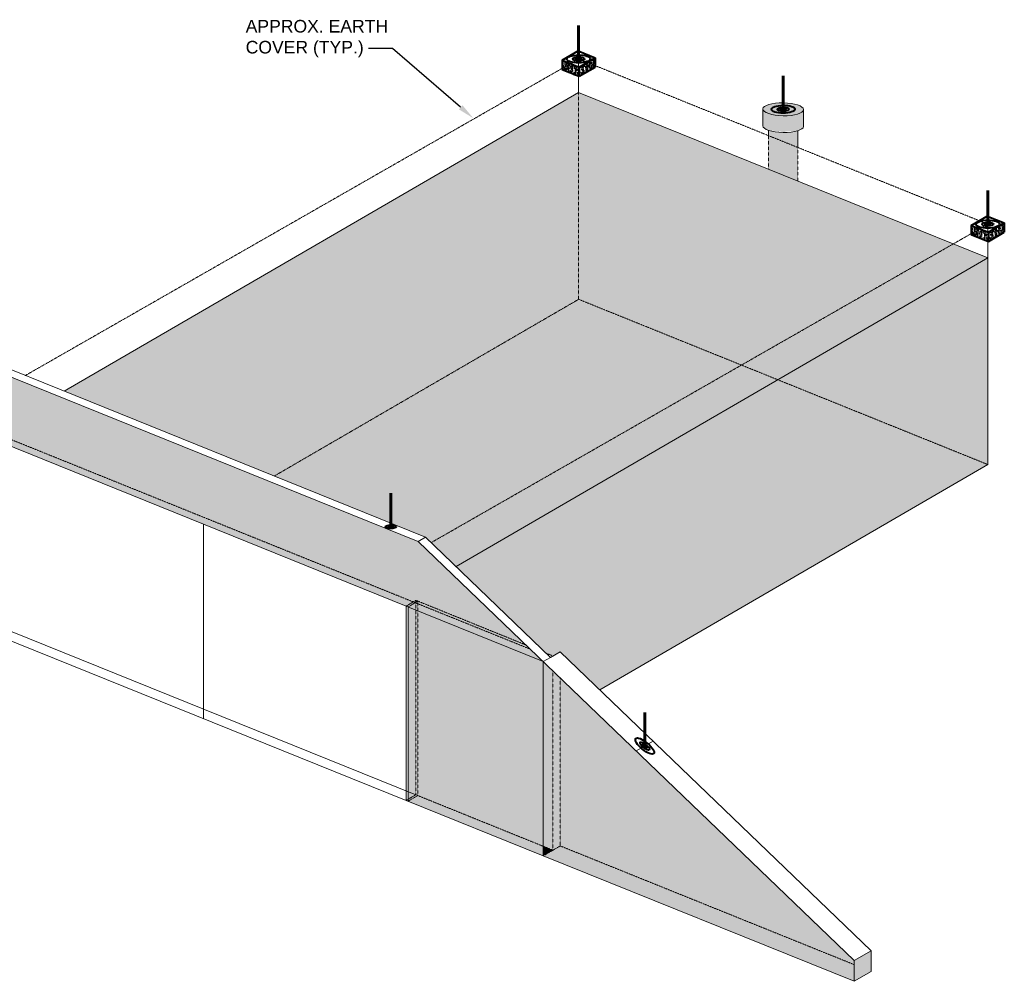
# Model space of a CAD drawing. Header units: inches. Extents: x 0 to 12398, y 1946 to 14013.
# Tile 3 of 8: x 1911 to 2616, y 10543 to 11231. Entities that reach past the tile are written whole.
import ezdxf
from ezdxf import colors
from ezdxf.entities.mleader import LeaderData, LeaderLine
from ezdxf.math import Vec2, Vec3

# ---------------------------------------------------------------- set-up
doc = ezdxf.new("R2010")
doc.units = ezdxf.units.IN
doc.header["$MEASUREMENT"] = 0
doc.linetypes.add('DASHED2', pattern=[0.375, 0.25, -0.125])
doc.linetypes.add('HIDDEN2', pattern=[0.1875, 0.125, -0.0625])
for name, color, linetype, lineweight in [('E-ANNO-TEXT', 7, 'Continuous', 18), ('E-ISO-BLDG', 131, 'Continuous', 9), ('E-ISO-LPS', 7, 'DASHED2', 40), ('E-LPS-RSM', 30, 'DASHED2', 18)]:
    doc.layers.add(name, color=color, linetype=linetype, lineweight=lineweight)
doc.styles.get("Standard").update_dxf_attribs({"font": 'arial.ttf'})

msp = doc.modelspace()

# ---------------------------------------------------------------- hatches: boundary and pattern name
at = {"layer": 'E-ISO-BLDG', "true_color": 0x939598, "transparency": 33554483}
h = msp.add_hatch(color=252, dxfattribs=at)
h.dxf.hatch_style = 1
edge = h.paths.add_edge_path()
edge.add_ellipse((2457.32044, 11166.9647), major_axis=(14.5548, -0.24244), ratio=0.317060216, start_angle=0, end_angle=90.30258762)
edge.add_line((2457.32044, 11171.58066), (2457.32044, 11169.795))
edge.add_ellipse((2457.32044, 11166.9647), major_axis=(8.40607, 0.08801), ratio=0.336662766, start_angle=0, end_angle=89.79804024, ccw=False)
edge.add_ellipse((2457.32044, 11166.9647), major_axis=(8.40607, 0.08801), ratio=0.336662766, start_angle=89.79804024, end_angle=360, ccw=False)
edge.add_line((2457.32044, 11169.795), (2457.32044, 11171.58066))
edge.add_ellipse((2457.32044, 11166.9647), major_axis=(14.5548, -0.24244), ratio=0.317060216, start_angle=90.30258762, end_angle=180)
edge.add_line((2442.76564, 11167.20713), (2442.76564, 11167.15838))
edge.add_ellipse((2457.32044, 11166.9647), major_axis=(14.5548, -0.24244), ratio=0.317060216, start_angle=180.60517524, end_angle=360)
h = msp.add_hatch(color=252, dxfattribs=at)
h.dxf.hatch_style = 1
edge = h.paths.add_edge_path()
edge.add_ellipse((2457.32044, 11166.9647), major_axis=(14.5548, -0.24244), ratio=0.317060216, start_angle=180.60517524, end_angle=360, ccw=False)
edge.add_line((2442.76564, 11167.15838), (2442.76564, 11155.16771))
edge.add_ellipse((2457.32044, 11154.97403), major_axis=(14.5548, -0.24244), ratio=0.317060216, start_angle=180.60517524, end_angle=224.24893614)
edge.add_ellipse((2457.32044, 11154.97403), major_axis=(14.5548, -0.24244), ratio=0.317060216, start_angle=224.24893614, end_angle=316.35623909)
edge.add_ellipse((2457.32044, 11154.97403), major_axis=(14.5548, -0.24244), ratio=0.317060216, start_angle=316.35623909, end_angle=360)
edge.add_line((2471.87524, 11154.73159), (2471.87524, 11166.72226))
edge = h.paths.add_edge_path()
edge.add_ellipse((2457.32044, 11154.97403), major_axis=(14.5548, -0.24244), ratio=0.317060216, start_angle=224.24893614, end_angle=316.35623909, ccw=False)
edge.add_line((2446.84098, 11151.92762), (2446.84098, 11148.09681))
edge.add_line((2446.84098, 11148.09681), (2467.79989, 11139.64053))
edge.add_line((2467.79989, 11139.64053), (2467.79989, 11151.61362))
h.paths.add_polyline_path([(2467.79989, 11139.64053), (2446.84098, 11148.09681), (2446.84098, 11124.09377), (2467.79989, 11115.63702)])
h = msp.add_hatch(color=252, dxfattribs=at)
h.dxf.hatch_style = 1
h.paths.add_polyline_path([(2285.51391, 10771.70047), (2201.21788, 10852.72371), (2201.21788, 10814.75956), (2196.00488, 10811.73431), (1877.89321, 10940.08973), (1877.89321, 10986.08973), (1798.81017, 10968.0784), (1897.03976, 10928.64827), (2187.27998, 10811.34856)])
h = msp.add_hatch(color=252, dxfattribs=at)
h.dxf.hatch_style = 1
h.paths.add_polyline_path([(1883.10621, 10983.98633), (1883.10621, 10943.11498), (2196.00488, 10816.86296), (2196.00488, 10857.73431)])
h.paths.add_polyline_path([(1883.10621, 10983.98633), (1877.89321, 10986.08973), (1877.89321, 10940.08973), (1883.10621, 10943.11498)])
h.paths.add_polyline_path([(1883.10621, 10943.11498), (1877.89321, 10940.08973), (2196.00488, 10811.73431), (2196.00488, 10816.86296)])
h = msp.add_hatch(color=252, dxfattribs=at)
h.dxf.hatch_style = 1
h.paths.add_polyline_path([(2201.21788, 10852.72371), (2196.00488, 10857.73431), (2196.00488, 10816.86296), (2201.21788, 10814.75956)])
h.paths.add_polyline_path([(2196.00488, 10816.86296), (2196.00488, 10811.73431), (2201.21788, 10814.75956)])
h = msp.add_hatch(color=252, dxfattribs=at)
h.dxf.hatch_style = 1
h.paths.add_polyline_path([(2188.67537, 10678.62652), (2194.22248, 10676.38831), (2285.50507, 10639.5071), (2285.51391, 10771.70047), (2188.67537, 10810.78537)])
h = msp.add_hatch(color=252, dxfattribs=at)
h.dxf.hatch_style = 1
h.paths.add_polyline_path([(2285.50507, 10639.55654), (2292.45637, 10636.75175), (2297.64582, 10639.76333), (2508.15766, 10554.82355), (2508.15766, 10557.70087), (2285.51391, 10771.70047)])
h = msp.add_hatch(color=252, dxfattribs=at)
h.dxf.hatch_style = 1
h.paths.add_polyline_path([(2194.22248, 10676.38831), (2188.67537, 10678.62652), (2188.67537, 10671.79623), (2285.50462, 10632.71745), (2285.50507, 10639.5071)])
h = msp.add_hatch(color=252, dxfattribs=at)
h.dxf.hatch_style = 1
h.paths.add_polyline_path([(2508.15766, 10542.88791), (2508.15766, 10554.82355), (2297.64582, 10639.76333), (2292.45637, 10636.75175), (2285.50462, 10632.71745)])
h = msp.add_hatch(color=252, dxfattribs=at)
h.dxf.hatch_style = 1
h.paths.add_polyline_path([(2292.45637, 10636.75175), (2285.50507, 10639.55654), (2285.50462, 10632.71745)])
h = msp.add_hatch(color=252, dxfattribs=at)
h.dxf.hatch_style = 1
h.paths.add_polyline_path([(2520.2896, 10564.74137), (2508.15766, 10557.70087), (2508.15766, 10554.82355), (2520.2896, 10549.92842)])
h.paths.add_polyline_path([(2508.15766, 10554.82355), (2508.15766, 10542.88791), (2520.2896, 10549.92842)])
at = {"layer": 'E-ISO-LPS', "linetype": 'Continuous'}
h = msp.add_hatch(dxfattribs=at)
h.set_pattern_fill('AR-CONC', color=256, scale=0.5)
h.set_pattern_definition([(50, (-276.996, 9323.7593), (3.586301, -0.3137607), [0.375, -4.125]), (355, (-276.996, 9323.7593), (-0.6937567, 3.7609607), [0.3, -3.3]), (100.45144, (-276.697, 9323.733), (2.8925442, 3.4472), [0.318701, -3.5057106]), (46.1842, (-276.996, 9324.7593), (5.3362067, -0.8275964), [0.5625, -6.1875]), (96.63564, (-276.5513, 9324.6903), (4.67331, 4.870593), [0.478052, -5.258569]), (351.18416, (-276.996, 9324.7593), (4.67331, 4.870593), [0.45, -4.95]), (21, (-276.496, 9324.5093), (2.9845353, -2.0130945), [0.375, -4.125]), (326, (-276.496, 9324.5093), (1.2165767, 3.6257502), [0.3, -3.3]), (71.45144, (-276.2473, 9324.3416), (4.201112, 1.6126558), [0.318701, -3.5057106]), (37.5, (-276.996, 9323.7593), (0.0607993, 1.66446927), [0, -3.26, 0, -3.35, 0, -3.3125]), (7.5, (-276.996, 9323.7593), (1.3153477, 1.9720586), [0, -1.91, 0, -3.185, 0, -1.2625]), (327.5, (-278.111, 9323.7593), (2.6691122, -0.11277436), [0, -1.25, 0, -3.9, 0, -5.175]), (317.5, (-278.611, 9323.7593), (2.9159308, 0.5005249), [0, -1.625, 0, -2.59, 0, -3.675])])
h.paths.add_polyline_path([(2305.68672, 11199.43231), (2298.97817, 11202.13915), (2298.97817, 11195.53915)])
h.paths.add_polyline_path([(2311.21927, 11197.19997), (2305.68672, 11199.43231), (2298.97817, 11195.53915), (2311.21927, 11190.59997)])
h.paths.add_polyline_path([(2322.63606, 11197.22545), (2315.92751, 11199.9323), (2311.21927, 11197.19997), (2311.21927, 11190.59997)])
h.paths.add_polyline_path([(2322.63606, 11203.82545), (2315.92751, 11199.9323), (2322.63606, 11197.22545)])
at = {"layer": 'E-ISO-LPS'}
h = msp.add_hatch(color=256, dxfattribs=at)
h.dxf.hatch_style = 1
edge = h.paths.add_edge_path()
edge.add_ellipse((2310.80712, 11202.9823), major_axis=(2.10152, 0.022), ratio=0.336662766, start_angle=90, end_angle=180)
edge.add_line((2308.7056, 11202.9603), (2310.80712, 11202.9823))
edge.add_line((2310.80712, 11202.9823), (2310.79971, 11203.68981))
edge = h.paths.add_edge_path()
edge.add_line((2310.80712, 11202.9823), (2308.7056, 11202.9603))
edge.add_ellipse((2310.80712, 11202.9823), major_axis=(2.10152, 0.022), ratio=0.336662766, start_angle=180, end_angle=270)
edge.add_line((2310.81452, 11202.2748), (2310.80712, 11202.9823))
edge = h.paths.add_edge_path()
edge.add_ellipse((2310.80712, 11202.9823), major_axis=(2.10152, 0.022), ratio=0.336662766, start_angle=270, end_angle=360)
edge.add_line((2312.90863, 11203.00431), (2310.80712, 11202.9823))
edge.add_line((2310.80712, 11202.9823), (2310.81452, 11202.2748))
edge = h.paths.add_edge_path()
edge.add_ellipse((2310.80712, 11202.9823), major_axis=(2.10152, 0.022), ratio=0.336662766, start_angle=0, end_angle=89.79804024)
edge.add_line((2310.80712, 11203.68988), (2310.80712, 11202.9823))
edge.add_line((2310.80712, 11202.9823), (2312.90863, 11203.00431))
at = {"layer": 'E-ISO-LPS', "linetype": 'Continuous'}
h = msp.add_hatch(color=256, dxfattribs=at)
h.dxf.hatch_style = 1
edge = h.paths.add_edge_path()
edge.add_ellipse((2457.32044, 11166.9647), major_axis=(2.10152, 0.022), ratio=0.336662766, start_angle=89.79804024, end_angle=209.87714793)
edge.add_line((2455.50191, 11166.59318), (2457.32044, 11166.9647))
edge.add_line((2457.32044, 11166.9647), (2457.32044, 11167.67227))
edge = h.paths.add_edge_path()
edge.add_ellipse((2457.32044, 11166.9647), major_axis=(2.10152, 0.022), ratio=0.336662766, start_angle=29.87714793, end_angle=89.79804024)
edge.add_line((2457.32044, 11167.67227), (2457.32044, 11166.9647))
edge.add_line((2457.32044, 11166.9647), (2459.13896, 11167.33621))
edge = h.paths.add_edge_path()
edge.add_ellipse((2457.32044, 11166.9647), major_axis=(2.10152, 0.022), ratio=0.336662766, start_angle=209.87714793, end_angle=389.87714793)
edge.add_line((2459.13896, 11167.33621), (2455.50191, 11166.59318))
h = msp.add_hatch(dxfattribs=at)
h.set_pattern_fill('AR-CONC', color=256, scale=0.5)
h.set_pattern_definition([(50, (16.0306, 9205.5255), (3.586301, -0.3137607), [0.375, -4.125]), (355, (16.0306, 9205.5255), (-0.6937567, 3.7609607), [0.3, -3.3]), (100.45144, (16.3295, 9205.4993), (2.8925442, 3.4472), [0.318701, -3.5057106]), (46.1842, (16.0306, 9206.5255), (5.3362067, -0.8275964), [0.5625, -6.1875]), (96.63564, (16.4753, 9206.4565), (4.67331, 4.870593), [0.478052, -5.258569]), (351.18416, (16.0306, 9206.5255), (4.67331, 4.870593), [0.45, -4.95]), (21, (16.5306, 9206.2755), (2.9845353, -2.0130945), [0.375, -4.125]), (326, (16.5306, 9206.2755), (1.2165767, 3.6257502), [0.3, -3.3]), (71.45144, (16.7793, 9206.1077), (4.201112, 1.6126558), [0.318701, -3.5057106]), (37.5, (16.0306, 9205.5255), (0.0607993, 1.66446927), [0, -3.26, 0, -3.35, 0, -3.3125]), (7.5, (16.0306, 9205.5255), (1.3153477, 1.9720586), [0, -1.91, 0, -3.185, 0, -1.2625]), (327.5, (14.9156, 9205.5255), (2.6691122, -0.11277436), [0, -1.25, 0, -3.9, 0, -5.175]), (317.5, (14.4156, 9205.5255), (2.9159308, 0.5005249), [0, -1.625, 0, -2.59, 0, -3.675])])
h.paths.add_polyline_path([(2598.71336, 11081.19849), (2592.00482, 11083.90533), (2592.00482, 11077.30533)])
h.paths.add_polyline_path([(2604.24591, 11078.96615), (2598.71336, 11081.19849), (2592.00482, 11077.30533), (2604.24591, 11072.36615)])
h.paths.add_polyline_path([(2615.6627, 11078.99164), (2608.95415, 11081.69848), (2604.24591, 11078.96615), (2604.24591, 11072.36615)])
h.paths.add_polyline_path([(2615.6627, 11085.59164), (2608.95415, 11081.69848), (2615.6627, 11078.99164)])
at = {"layer": 'E-ISO-LPS'}
h = msp.add_hatch(color=256, dxfattribs=at)
h.dxf.hatch_style = 1
edge = h.paths.add_edge_path()
edge.add_ellipse((2603.83376, 11084.74849), major_axis=(2.10152, 0.022), ratio=0.336662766, start_angle=90, end_angle=180)
edge.add_line((2601.73224, 11084.72648), (2603.83376, 11084.74849))
edge.add_line((2603.83376, 11084.74849), (2603.82635, 11085.45599))
edge = h.paths.add_edge_path()
edge.add_line((2603.83376, 11084.74849), (2601.73224, 11084.72648))
edge.add_ellipse((2603.83376, 11084.74849), major_axis=(2.10152, 0.022), ratio=0.336662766, start_angle=180, end_angle=270)
edge.add_line((2603.84116, 11084.04098), (2603.83376, 11084.74849))
edge = h.paths.add_edge_path()
edge.add_ellipse((2603.83376, 11084.74849), major_axis=(2.10152, 0.022), ratio=0.336662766, start_angle=270, end_angle=360)
edge.add_line((2605.93527, 11084.77049), (2603.83376, 11084.74849))
edge.add_line((2603.83376, 11084.74849), (2603.84116, 11084.04098))
edge = h.paths.add_edge_path()
edge.add_ellipse((2603.83376, 11084.74849), major_axis=(2.10152, 0.022), ratio=0.336662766, start_angle=0, end_angle=89.79804024)
edge.add_line((2603.83376, 11085.45606), (2603.83376, 11084.74849))
edge.add_line((2603.83376, 11084.74849), (2605.93527, 11084.77049))
h = msp.add_hatch(color=256, dxfattribs=at)
h.dxf.hatch_style = 1
edge = h.paths.add_edge_path()
edge.add_ellipse((2176.35484, 10868.22727), major_axis=(0.96733, 0.01287), ratio=0.336662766, start_angle=0, end_angle=360)
h = msp.add_hatch(color=256, dxfattribs=at)
h.dxf.hatch_style = 1
edge = h.paths.add_edge_path()
edge.add_ellipse((2358.14724, 10711.23784), major_axis=(1.62232, -1.33602), ratio=0.336662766, start_angle=0, end_angle=360)
at = {"layer": 'E-LPS-RSM', "true_color": 0x939598, "transparency": 33554483}
h = msp.add_hatch(color=252, dxfattribs=at)
h.dxf.hatch_style = 1
h.paths.add_polyline_path([(2310.80712, 11178.9823), (1942.40525, 10965.18831), (2092.86368, 10904.47958), (2310.80712, 11030.9583)])
h.paths.add_polyline_path([(2310.80712, 11178.9823), (2310.80712, 11030.9583), (2427.44537, 10983.89574), (2579.22486, 11070.67797)])
h.paths.add_polyline_path([(2603.83376, 10912.72449), (2453.37533, 10973.43321), (2223.05295, 10839.77065), (2287.64673, 10777.68003), (2292.45637, 10775.72937), (2297.64585, 10778.74097), (2325.99867, 10751.48895)])
h.paths.add_polyline_path([(2427.44537, 10983.89574), (2310.80712, 11030.9583), (2092.86368, 10904.47958), (2201.21788, 10860.75956), (2205.27058, 10856.86391)])
h.paths.add_polyline_path([(2453.37533, 10973.43321), (2427.44537, 10983.89574), (2205.27058, 10856.86391), (2223.05295, 10839.77065)])
h.paths.add_polyline_path([(2603.83376, 11060.74849), (2579.22486, 11070.67797), (2427.44537, 10983.89574), (2453.37533, 10973.43321)])
h.paths.add_polyline_path([(2603.83376, 11060.74849), (2453.37533, 10973.43321), (2603.83376, 10912.72449)])

# ---------------------------------------------------------------- linework, layer by layer
at = {"layer": 'E-ISO-BLDG', "color": 114, "linetype": 'HIDDEN2', "true_color": 0x139b48}
for p, q in [((1914.5617, 10976.42295), (2310.80712, 11202.9823)), ((2310.80712, 11202.9823), (2603.83376, 11084.75504)), ((2205.27058, 10856.86391), (2603.83376, 11084.74849))]:
    msp.add_line(p, q, dxfattribs=at)
at = {"layer": 'E-ISO-BLDG'}
for p, q in [((2310.80712, 11178.9823), (2310.80712, 11202.9823)), ((1942.40525, 10965.18831), (2310.80712, 11178.9823)), ((2310.80712, 11178.9823), (2603.83376, 11060.74849)), ((2603.83376, 11060.74849), (2603.83376, 11084.74849)), ((2223.05295, 10839.77065), (2603.83376, 11060.74849)), ((2603.83376, 10912.72449), (2603.83376, 11060.74849)), ((1877.89321, 10986.08973), (2196.00488, 10857.73431)), ((1897.03976, 10928.64827), (2187.27998, 10811.34856)), ((2326.02889, 10751.50649), (2603.83376, 10912.72449)), ((2042.15987, 10730.91415), (2042.15987, 10869.99842)), ((2196.00488, 10857.73431), (2201.21788, 10860.75956)), ((2187.27998, 10811.34856), (2285.51391, 10771.70047)), ((2187.27998, 10811.34856), (2187.27998, 10672.35939)), ((2188.67537, 10671.79623), (2188.67537, 10810.78537)), ((1897.03976, 10789.46891), (2187.27998, 10672.35939)), ((1903.98221, 10793.49781), (2194.22248, 10676.38831)), ((2290.72944, 10774.72054), (2285.51391, 10771.70047)), ((2290.72269, 10774.72327), (2297.64585, 10778.74097)), ((2285.51391, 10771.70047), (2285.50462, 10632.71745)), ((2352.08127, 10707.71759), (2364.21321, 10714.7581)), ((2187.27998, 10672.35939), (2285.50462, 10632.71745)), ((2285.50462, 10632.71745), (2508.15766, 10542.88791)), ((2508.15766, 10557.70087), (2520.2896, 10564.74137)), ((2520.2896, 10549.92842), (2520.2896, 10564.74137)), ((2508.15766, 10542.88791), (2508.15766, 10557.70087)), ((2508.15766, 10542.88791), (2520.2896, 10549.92842))]:
    msp.add_line(p, q, dxfattribs=at)
at = {"layer": 'E-ISO-BLDG', "linetype": 'HIDDEN2'}
for p, q in [((2310.80712, 11030.9583), (2310.80712, 11178.9823)), ((2446.84098, 11148.0774), (2446.84098, 11124.09377)), ((2467.79989, 11139.62065), (2467.79989, 11115.63702)), ((2092.86368, 10904.47958), (2310.80712, 11030.9583)), ((2310.80712, 11030.9583), (2603.83376, 10912.72449)), ((1806.93484, 10969.92881), (2276.32494, 10780.53267)), ((2187.27998, 10811.34856), (2194.22679, 10815.56291)), ((2188.67537, 10810.78537), (2195.61782, 10815.0045)), ((2194.22679, 10676.38641), (2194.22679, 10815.56291)), ((2194.22679, 10815.56291), (2195.61782, 10815.0045)), ((2195.61782, 10675.82514), (2195.61782, 10815.0045)), ((2195.61782, 10815.0045), (2273.1947, 10783.54139)), ((2287.64673, 10777.68003), (2292.46024, 10775.7278)), ((2292.40231, 10636.72038), (2292.45637, 10765.02755)), ((2297.64582, 10639.76333), (2297.64585, 10760.03955)), ((2187.28433, 10672.3575), (2194.22679, 10676.38641)), ((2188.67537, 10671.79623), (2195.61782, 10675.82514)), ((2194.22248, 10676.38831), (2292.40231, 10636.72038)), ((2285.50462, 10632.71745), (2292.40231, 10636.72038)), ((2292.40231, 10636.72038), (2297.64582, 10639.76333)), ((2297.64584, 10639.76332), (2508.15766, 10554.82355))]:
    msp.add_line(p, q, dxfattribs=at)
at = {"layer": 'E-ISO-BLDG', "linetype": 'Continuous'}
for p, q in [((2442.76564, 11167.20713), (2442.76564, 11155.16771)), ((2471.87524, 11166.72226), (2471.87524, 11154.73159)), ((2446.84098, 11151.92762), (2446.84098, 11148.0774)), ((2467.79989, 11151.61362), (2467.79989, 11139.62065))]:
    msp.add_line(p, q, dxfattribs=at)
at = {"layer": 'E-ISO-BLDG', "lineweight": 9}
for p, q in [((1883.10621, 10989.11498), (2201.21788, 10860.75956)), ((2201.21788, 10860.75956), (2290.72269, 10774.72327)), ((2196.00488, 10857.73431), (2508.15766, 10557.70087)), ((2297.64585, 10778.74097), (2520.2896, 10564.74137))]:
    msp.add_line(p, q, dxfattribs=at)
at = {"layer": 'E-ISO-BLDG'}
msp.add_ellipse((2457.32044, 11166.9647), major_axis=(14.5548, -0.24244), ratio=0.317060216, dxfattribs=at)
msp.add_ellipse((2457.32044, 11154.97403), major_axis=(14.5548, -0.24244), ratio=0.317060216, start_param=3.141592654, end_param=6.283185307, dxfattribs=at)
at = {"layer": 'E-ISO-LPS', "linetype": 'Continuous', "lineweight": 60}
for p, q in [((2310.80712, 11202.9823), (2310.80712, 11226.9823)), ((2457.32044, 11166.9647), (2457.32044, 11190.9647)), ((2603.83376, 11084.74849), (2603.83376, 11108.74849)), ((2176.35484, 10868.22727), (2176.35484, 10892.22727)), ((2358.14724, 10711.23784), (2358.14724, 10735.23784))]:
    msp.add_line(p, q, dxfattribs=at)
at = {"layer": 'E-ISO-LPS', "linetype": 'Continuous'}
for p, q in [((2298.97817, 11202.13915), (2310.39496, 11208.76463)), ((2310.39496, 11208.76463), (2322.63606, 11203.82545)), ((2298.97817, 11202.13915), (2298.97817, 11195.53915)), ((2298.97817, 11202.13915), (2311.21927, 11197.19997)), ((2310.81452, 11202.2748), (2310.79971, 11203.68981)), ((2311.21927, 11197.19997), (2322.63606, 11203.82545)), ((2322.63606, 11203.82545), (2322.63606, 11197.22545)), ((2298.97817, 11195.53915), (2311.21927, 11190.59997)), ((2311.21927, 11190.59997), (2322.63606, 11197.22545)), ((2311.21927, 11197.19997), (2311.21927, 11190.59997)), ((2592.00482, 11083.90533), (2603.4216, 11090.53082)), ((2603.4216, 11090.53082), (2615.6627, 11085.59164)), ((2603.84116, 11084.04098), (2603.82635, 11085.45599)), ((2604.24591, 11078.96615), (2615.6627, 11085.59164)), ((2615.6627, 11085.59164), (2615.6627, 11078.99164)), ((2592.00482, 11083.90533), (2592.00482, 11077.30533)), ((2592.00482, 11083.90533), (2604.24591, 11078.96615)), ((2604.24591, 11072.36615), (2615.6627, 11078.99164)), ((2604.24591, 11078.96615), (2604.24591, 11072.36615)), ((2592.00482, 11077.30533), (2604.24591, 11072.36615))]:
    msp.add_line(p, q, dxfattribs=at)
at = {"layer": 'E-ISO-LPS'}
for p, q in [((2308.7056, 11202.9603), (2312.90863, 11203.00431)), ((2601.73224, 11084.72648), (2605.93527, 11084.77049))]:
    msp.add_line(p, q, dxfattribs=at)
at = {"layer": 'E-ISO-LPS', "linetype": 'Continuous'}
for centre, major_axis in [((2310.80712, 11202.9823), (8.40607, 0.08801)), ((2310.80712, 11202.9823), (4.20304, 0.04401)), ((2310.80712, 11202.9823), (2.10152, 0.022)), ((2457.32044, 11166.9647), (8.40607, 0.08801)), ((2457.32044, 11166.9647), (4.20304, 0.04401)), ((2457.32044, 11166.9647), (2.10152, 0.022)), ((2603.83376, 11084.74849), (8.40607, 0.08801)), ((2603.83376, 11084.74849), (4.20304, 0.04401)), ((2603.83376, 11084.74849), (2.10152, 0.022)), ((2176.35484, 10868.22727), (3.86931, 0.05147)), ((2176.35484, 10868.22727), (1.93465, 0.02574)), ((2176.35484, 10868.22727), (0.96733, 0.01287)), ((2358.14724, 10711.23784), (6.48928, -5.34406)), ((2358.14724, 10711.23784), (3.24464, -2.67203)), ((2358.14724, 10711.23784), (1.62232, -1.33602))]:
    msp.add_ellipse(centre, major_axis=major_axis, ratio=0.336662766, dxfattribs=at)

# ---------------------------------------------------------------- texts
at = {"layer": 'E-ANNO-TEXT', "insert": (2072.38544, 11230.91381), "char_height": 9, "attachment_point": 1}
msp.add_mtext_dynamic_manual_height_columns('APPROX. EARTH COVER (TYP.)', width=118.8469718, gutter_width=48, heights=[0], dxfattribs=at)

# ---------------------------------------------------------------- leaders
at = {"layer": 'E-ANNO-TEXT'}
ml = msp.add_multileader_mtext('Standard', dxfattribs=at)
ml.set_content('', color=256)
ml.set_leader_properties()
ml.build(insert=Vec2(0, 0))
ml.multileader.update_dxf_attribs({"dogleg_length": 0.36, "arrow_head_size": 12, "scale": 48})
ctx = ml.context
ctx.base_point, ctx.scale, ctx.char_height, ctx.arrow_head_size, ctx.landing_gap_size, ctx.plane_origin = Vec3(2151.7056, 11210.54232), 48, 8.64, 12, 4.32, Vec3(1979.40567, 11147.09893)
ctx.text_align_type = 2
notes = []
notes.append((ctx, [(1, (1, 1, 0), (2177.6256, 11210.54232), (-1, 0), 17.28, [(0, [(2235.4032, 11160.55511)], 0, [])])]))
ctx.mtext.insert, ctx.mtext.alignment, ctx.mtext.flow_direction = Vec3(2156.0256, 11214.86232), 3, 5
for ctx, leaders in notes:
    for number, flags, end, landing, length, lines in leaders:
        leader = LeaderData()
        leader.index, (leader.has_last_leader_line, leader.has_dogleg_vector, leader.attachment_direction) = number, flags
        leader.last_leader_point, leader.dogleg_vector, leader.dogleg_length = Vec3(end), Vec3(landing), length
        for number, points, colour, breaks in lines:
            line = LeaderLine()
            line.index, line.vertices, line.color, line.breaks = number, Vec3.list(points), colors.encode_raw_color(colour), breaks
            leader.lines.append(line)
        ctx.leaders.append(leader)

doc.saveas('drawing.dxf')
